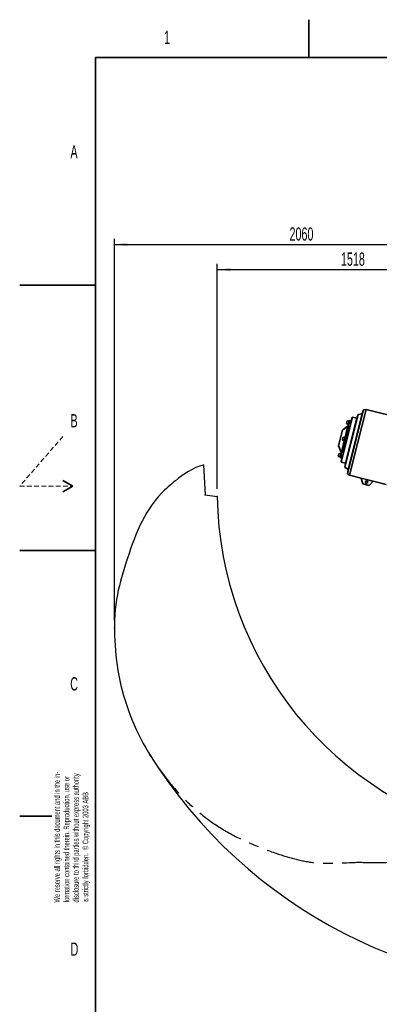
# Model space of a CAD drawing. Header units: millimetres. Extents: x 0 to 11920, y 0 to 8400.
# Tile 2 of 48: x 0 to 1896, y 3207 to 8400. Entities that reach past the tile are written whole.
import ezdxf

# ---------------------------------------------------------------- set-up
doc = ezdxf.new("R2010")
doc.units = ezdxf.units.MM
doc.header["$LTSCALE"] = 20
doc.header["$PDSIZE"] = -1
doc.linetypes.add('CENTERX2', pattern=[20.32, 12.7, -2.54, 2.54, -2.54])
doc.linetypes.add('HIDDEN', pattern=[1.905, 1.27, -0.635])
doc.layers.add('THICK_LINE', color=7, linetype='Continuous')
doc.styles.add('SLDTEXTSTYLE0', font='TXT', dxfattribs={"width": 0.605})
doc.dimstyles.new('SLDDIMSTYLE2', dxfattribs={"dimtxt": 70, "dimasz": 70, "dimexe": 0, "dimexo": 0.0625, "dimgap": 17.5, "dimtad": 1, "dimdec": 0, "dimrnd": 1e-09, "dimzin": 12, "dimdsep": 46, "dimtxsty": 'SLDTEXTSTYLE0', "dimsah": 1, "dimcen": 0.09, "dimadec": 0, "dimazin": 3, "dimtfac": 1, "dimtofl": 0, "dimtmove": 0, "dimatfit": 3, "dimfxl": 1, "dimfrac": 2, "dimtolj": 1, "dimtzin": 12, "dimarcsym": 0})

# ---------------------------------------------------------------- blocks, each defined once
blk = doc.blocks.new('SW_NOTE_0_2')
at = {"color": 0, "linetype": 'Continuous', "lineweight": 0, "char_height": 30, "attachment_point": 1, "rotation": 90, "style": 'SLDTEXTSTYLE0'}
for s, insert in [('disclosure to third parties without express authority', (61.3, 0)), ('We reserve all rights in this document and in the in-', (-38.7, 0)), ('formation contained therein. Reproduction, use or', (11.3, 0)), ('is strictly forbidden.  © Copyright 2003 ABB', (111.3, 0))]:
    blk.add_mtext(s, dxfattribs=dict(at, insert=insert))
blk = doc.blocks.new('_D_7')
at = {"layer": 'THICK_LINE'}
for p, q in [((499.4, 5231.4), (499.4, 7244.6)), ((2559.3, 6851.9), (2559.3, 7244.6)), ((499.4, 7214.6), (2559.3, 7214.6))]:
    blk.add_line(p, q, dxfattribs=at)
for points in [[(499.4, 7214.6), (569.4, 7204.6), (569.4, 7224.6)], [(2559.3, 7214.6), (2489.3, 7224.6), (2489.3, 7204.6)]]:
    blk.add_solid(points, dxfattribs=at)
at = {"layer": 'THICK_LINE', "insert": (1422.4, 7304.8), "char_height": 70, "attachment_point": 1, "style": 'SLDTEXTSTYLE0'}
blk.add_mtext('2060', dxfattribs=at)
blk = doc.blocks.new('_D_9')
at = {"layer": 'THICK_LINE'}
for p, q in [((1041.6, 5925.8), (1041.6, 7112)), ((1041.6, 7082), (2559.3, 7082)), ((2559.3, 6851.9), (2559.3, 7112))]:
    blk.add_line(p, q, dxfattribs=at)
for points in [[(1041.6, 7082), (1111.6, 7072), (1111.6, 7092)], [(2559.3, 7082), (2489.3, 7092), (2489.3, 7072)]]:
    blk.add_solid(points, dxfattribs=at)
at = {"layer": 'THICK_LINE', "insert": (1693.5, 7172.3), "char_height": 70, "attachment_point": 1, "style": 'SLDTEXTSTYLE0'}
blk.add_mtext('1518', dxfattribs=at)

msp = doc.modelspace()

# ---------------------------------------------------------------- linework, layer by layer
at = {"color": 7, "linetype": 'Continuous', "lineweight": 35}
for p, q in [((1525, 8400), (1525, 8200)), ((400, 200), (400, 8200)), ((11720, 8200), (400, 8200)), ((0, 7000), (400, 7000)), ((1727.85778, 6005.3981542), (1812.6352432, 6342.9137564)), ((1782.249104, 6171.1411337), (1825.8559025, 6344.7482969)), ((1812.6352432, 6342.9137564), (1804.7400271, 6321.3389535)), ((1825.8559025, 6344.7482969), (1812.6352432, 6342.9137564)), ((2018.4024817, 6296.3842793), (1825.8559025, 6344.7482969)), ((1688.654582, 6091.5439427), (1737.377262, 6285.5184267)), ((1754.6470723, 6304.3795082), (1694.9617893, 6066.7607653)), ((1714.3258558, 6040.3710947), (1784.1831031, 6318.4864097)), ((1726.9805854, 6285.1758762), (1723.0169953, 6269.3960519)), ((1736.6793096, 6282.7397422), (1726.9805854, 6285.1758762)), ((1731.0948129, 6028.1430036), (1804.7400271, 6321.3389535)), ((1744.1663689, 6283.8131329), (1737.377262, 6285.5184267)), ((1744.6535957, 6285.7528777), (1741.1661512, 6271.8686816)), ((1748.5330854, 6284.7784241), (1744.6535957, 6285.7528777)), ((1744.703379, 6269.5316168), (1753.0399333, 6302.7210639)), ((1747.1262988, 6179.9633105), (1776.9689403, 6298.772682)), ((1754.6470723, 6304.3795082), (1753.0399333, 6302.7210639)), ((1776.9689403, 6298.772682), (1754.6470723, 6304.3795082)), ((1784.1831031, 6318.4864097), (1776.9689403, 6298.772682)), ((1804.7400271, 6321.3389535), (1784.1831031, 6318.4864097)), ((1681.1135054, 6151.8284664), (1702.2439521, 6235.9528926)), ((1730.6329699, 6258.6680856), (1702.2439521, 6235.9528926)), ((1703.1918887, 6104.2662843), (1744.1771484, 6267.4365903)), ((1737.2025612, 6256.0888573), (1719.8050289, 6186.8258909)), ((1723.0169953, 6269.3960519), (1732.7157195, 6266.9599179)), ((1731.3833267, 6257.5505377), (1735.3469167, 6273.330362)), ((1731.3833267, 6257.5505377), (1741.0820509, 6255.1144037)), ((1745.0456409, 6270.894228), (1735.3469167, 6273.330362)), ((1744.1771484, 6267.4365903), (1744.703379, 6269.5316168)), ((1705.2989928, 6198.8572308), (1701.3354028, 6183.0774065)), ((1701.3354028, 6183.0774065), (1711.034127, 6180.6412725)), ((1719.8050289, 6186.8258909), (1702.4074966, 6117.5629244)), ((1714.997717, 6196.4210968), (1705.2989928, 6198.8572308)), ((1717.2836573, 6061.153939), (1747.1262988, 6179.9633105)), ((1681.1135054, 6151.8284664), (1695.3988741, 6118.3942837)), ((1738.6423054, 5997.5339705), (1782.249104, 6171.1411337)), ((1683.6174002, 6112.5385854), (1679.6538102, 6096.7587611)), ((1679.6538102, 6096.7587611), (1689.3525344, 6094.3226271)), ((1693.3161244, 6110.1024514), (1683.6174002, 6112.5385854)), ((1688.654582, 6091.5439427), (1695.4436889, 6089.8386489)), ((1692.6246721, 6103.2447805), (1696.5882621, 6119.0246048)), ((1692.6246721, 6103.2447805), (1702.3233963, 6100.8086465)), ((1694.3291039, 6068.9818106), (1702.6656582, 6102.1712578)), ((1698.4439066, 6101.7831001), (1694.9564621, 6087.898904)), ((1694.9564621, 6087.898904), (1698.8359518, 6086.9244504)), ((1706.2869863, 6116.5884708), (1696.5882621, 6119.0246048)), ((1702.6656582, 6102.1712578), (1703.1918887, 6104.2662843)), ((1694.3291039, 6068.9818106), (1694.9617893, 6066.7607653)), ((1694.9617893, 6066.7607653), (1717.2836573, 6061.153939)), ((1717.2836573, 6061.153939), (1714.3258558, 6040.3710947)), ((1714.3258558, 6040.3710947), (1731.0948129, 6028.1430036)), ((1731.0948129, 6028.1430036), (1727.85778, 6005.3981542)), ((1727.85778, 6005.3981542), (1738.6423054, 5997.5339705)), ((1738.6423054, 5997.5339705), (1799.7711716, 5982.1795686)), ((1864.0624335, 5966.1695339), (1799.7286166, 5982.3289581)), ((1808.3124246, 5952.1954561), (1799.7286166, 5982.3289581)), ((228.0384758, 5970), (280, 5940)), ((280, 5940), (228.0384758, 5910)), ((1842.2579593, 5943.6689871), (1808.3124246, 5952.1954561)), ((1864.0624335, 5966.1695339), (1842.2579593, 5943.6689871)), ((1863.9543359, 5966.0579854), (1931.1888846, 5949.1699529)), ((0, 5600), (400, 5600)), ((170, 4200), (0, 4200))]:
    msp.add_line(p, q, dxfattribs=at)
at = {"color": 7, "linetype": 'HIDDEN', "lineweight": 18}
for p, q in [((228.0384758, 6202.1376871), (0, 5940)), ((0, 5940), (280, 5940))]:
    msp.add_line(p, q, dxfattribs=at)
at = {"color": 7, "linetype": 'Continuous', "lineweight": 35}
msp.add_circle((1828.6957796, 5961.5104355), 6.5, dxfattribs=at)
at = {"layer": 'THICK_LINE'}
for p, q in [((969.0193408, 6051.1197211), (977.0523566, 5894.9156703)), ((977.0523566, 5894.9156703), (1041.4739889, 5885.8437888))]:
    msp.add_line(p, q, dxfattribs=at)
for radius, start, end in [(1867.9440779, 180.8048098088, 257.0866403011), (2621, 212, 335)]:
    msp.add_arc((2909.3382033, 5912.0024736), radius, start, end, dxfattribs=at)
at = {"layer": 'THICK_LINE', "linetype": 'CENTERX2'}
msp.add_arc((1871.6157871, 5428.1045639), 1473.7, 267.1601255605, 294.8913702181, dxfattribs=at)
at = {"layer": 'THICK_LINE'}
msp.add_open_spline([(969.0193408, 6051.1197211), (912.0905603, 6037.3104432), (839.0365282, 5984.4020007), (664.3039862, 5836.7599085), (578.1867723, 5602.1039897), (500.9037822, 5338.3498314), (495.8521838, 5126.6091757), (530.3221421, 4840.3251117), (615.5103344, 4634.8826081), (693.216292, 4512.5580574)], degree=3, knots=[0, 0, 0, 0, 0.097902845, 0.154128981, 0.3910130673, 0.504867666, 0.628371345, 0.7507979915, 1, 1, 1, 1], dxfattribs=at)
at = {"layer": 'THICK_LINE', "linetype": 'CENTERX2'}
msp.add_open_spline([(686.6041433, 4523.0840821), (783.0611738, 4362.2396382), (988.935071, 4146.1045942), (1321.2942055, 4009.910037), (1563.3300897, 3937.6638771), (1718.2274894, 3955.8334367), (1798.6015162, 3956.2144165)], degree=3, knots=[0, 0, 0, 0, 0.4309268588, 0.6504662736, 0.8162691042, 1, 1, 1, 1], dxfattribs=at)
at = {"layer": 'THICK_LINE'}
for p in [(969.0193408, 6051.1197211), (977.0523566, 5894.9156703), (1041.4739889, 5885.8437888), (499.4357386, 5191.4261389), (686.6041433, 4523.0840821)]:
    msp.add_point(p, dxfattribs=at)

# ---------------------------------------------------------------- block references
at = {"color": 7, "linetype": 'Continuous', "lineweight": 0}
msp.add_blockref('SW_NOTE_0_2', (220.3772189, 3744.0361223), dxfattribs=at)

# ---------------------------------------------------------------- texts
at = {"color": 7, "linetype": 'Continuous', "lineweight": 0, "char_height": 70, "attachment_point": 1, "style": 'SLDTEXTSTYLE0'}
for s, insert in [('1', (760.9717539, 8341.3667458)), ('A', (267.5953578, 7738.1758023)), ('B', (267.7590158, 6319.6679692)), ('C', (266.4356672, 4932.0783344)), ('D', (268.1028618, 3532.9781253))]:
    msp.add_mtext(s, dxfattribs=dict(at, insert=insert))

# ---------------------------------------------------------------- dimensions: what is measured, and where the dimension line sits
at = {"layer": 'THICK_LINE'}
for base, p1, picture, middle in [((2559.3382033, 7214.582967), (499.4357386, 5191.4261389), '_D_7', (1529.386971, 7214.582967)), ((2559.3382033, 7082.0425274), (1041.5784011, 5885.7651086), '_D_9', (1800.4583022, 7082.0425274))]:
    dim = msp.add_linear_dim(base=base, p1=p1, p2=(2559.3382033, 6811.9049612), dimstyle='SLDDIMSTYLE2', dxfattribs=at)
    dim.commit()
    dim.dimension.update_dxf_attribs({"geometry": picture, "text_midpoint": middle, "dimtype": 160})

doc.saveas('drawing.dxf')
